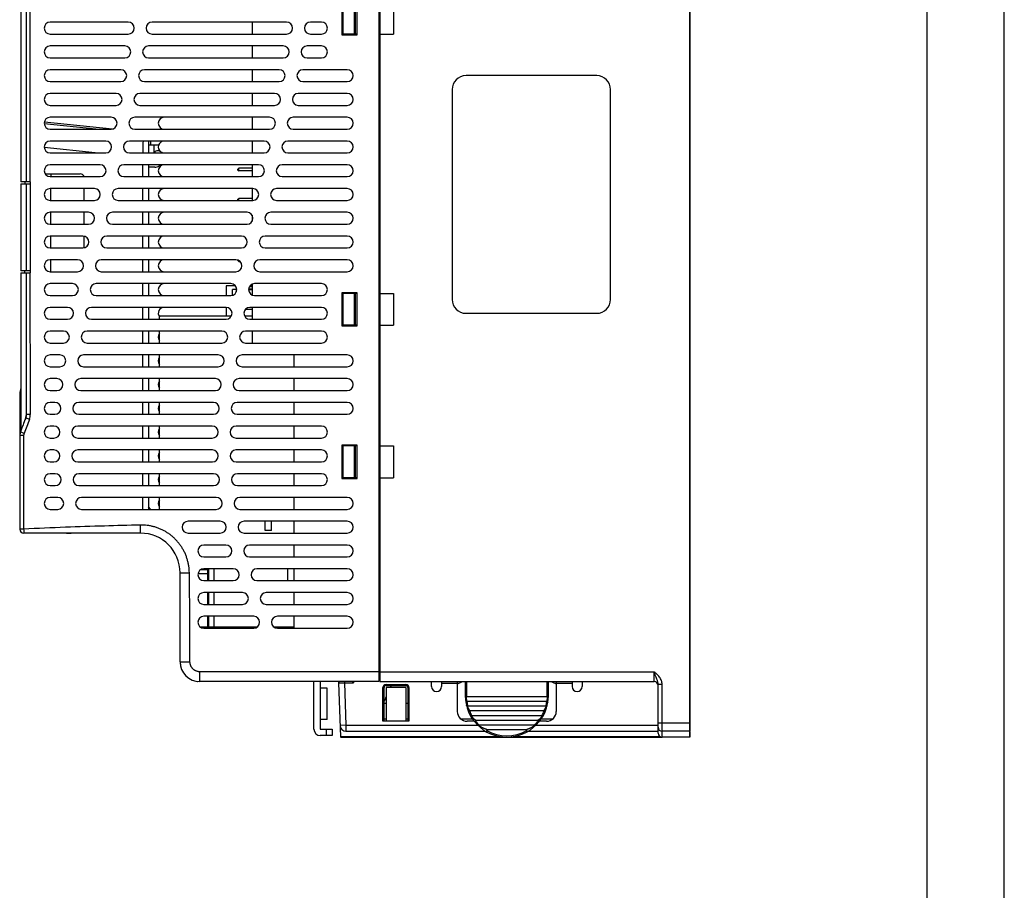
# Model space of a CAD drawing. Header units: millimetres. Extents: x 0 to 546, y 0 to 772.
# Tile 23 of 24: x 297 to 546, y 403 to 623. Entities that reach past the tile are written whole.
import ezdxf

# ---------------------------------------------------------------- set-up
doc = ezdxf.new("R2010")
doc.units = ezdxf.units.MM
doc.layers.add('DF', color=3, linetype='Continuous')
doc.layers.add('DIM', color=7, linetype='Continuous')
doc.styles.add('TEXTSTYLE_1', font='ARIAL.TTF')
doc.dimstyles.new('FRAME', dxfattribs={"dimtxt": 6, "dimasz": 5.5, "dimexe": 1, "dimexo": 1.5, "dimgap": 1.5, "dimtad": 1, "dimdec": 1, "dimdsep": 46, "dimtxsty": 'Standard', "dimcen": 2.5, "dimadec": 0, "dimazin": 0, "dimtfac": 1, "dimtdec": 1, "dimtmove": 0, "dimatfit": 3, "dimfxl": 0, "dimarcsym": 0})

# ---------------------------------------------------------------- blocks, each defined once
blk = doc.blocks.new('VFD_E3_BODY_RIGHT_24_BL30')
at = {"color": 7, "linetype": 'Continuous'}
for p, q in [((1066.78, 60.29), (1066.78, -185.71)), ((976.38, 21.79), (976.38, -59.51)), ((977.79, -59.51), (977.79, 21.79)), ((978.73, -59.51), (978.78, 21.76)), ((1057.38, -14.01), (1057.38, -22.41)), ((1061.28, -22.41), (1061.28, -14.01)), ((1003.49, -19.21), (983.78, -19.21)), ((1043.49, -19.21), (1009.49, -19.21)), ((1034.78, -19.21), (1034.78, -22.21)), ((1052.28, -19.21), (1049.49, -19.21)), ((983.78, -22.21), (1003.49, -22.21)), ((1009.49, -22.21), (1043.49, -22.21)), ((1049.49, -22.21), (1052.28, -22.21)), ((1057.38, -22.41), (1061.28, -22.41)), ((1002.63, -25.21), (983.78, -25.21)), ((1042.63, -25.21), (1008.63, -25.21)), ((1034.78, -25.21), (1034.78, -28.21)), ((1052.28, -25.21), (1048.63, -25.21)), ((983.78, -28.21), (1002.63, -28.21)), ((1008.63, -28.21), (1042.63, -28.21)), ((1048.63, -28.21), (1052.28, -28.21)), ((1001.6, -31.21), (983.78, -31.21)), ((1041.6, -31.21), (1007.6, -31.21)), ((1034.78, -31.21), (1034.78, -34.21)), ((1058.78, -31.21), (1047.6, -31.21)), ((983.78, -34.21), (1001.6, -34.21)), ((1007.6, -34.21), (1041.6, -34.21)), ((1047.6, -34.21), (1058.78, -34.21)), ((1000.43, -37.21), (983.78, -37.21)), ((1040.43, -37.21), (1006.43, -37.21)), ((1034.78, -37.21), (1034.78, -40.21)), ((1058.78, -37.21), (1046.43, -37.21)), ((983.78, -40.21), (1000.43, -40.21)), ((1006.43, -40.21), (1040.43, -40.21)), ((1046.43, -40.21), (1058.78, -40.21)), ((1066.98, -40.21), (1066.78, -40.21)), ((982.33, -44.35), (999.54, -46.16)), ((999.16, -43.21), (983.78, -43.21)), ((1039.16, -43.21), (1005.16, -43.21)), ((1034.78, -43.21), (1034.78, -46.21)), ((1058.78, -43.21), (1045.16, -43.21)), ((995.3, -46.21), (982.3, -44.85)), ((983.78, -46.21), (999.16, -46.21)), ((1005.16, -46.21), (1039.16, -46.21)), ((1045.16, -46.21), (1058.78, -46.21)), ((997.8, -49.21), (983.78, -49.21)), ((1037.8, -49.21), (1003.8, -49.21)), ((1008.58, -49.21), (1008.58, -52.21)), ((1009.08, -49.21), (1009.08, -50.21)), ((1034.78, -49.21), (1034.78, -52.21)), ((1058.78, -49.21), (1043.8, -49.21)), ((995.14, -52.21), (982.3, -50.86)), ((1008.58, -50.21), (1011.17, -50.21)), ((1009.98, -50.21), (1009.98, -52.21)), ((1066.78, -50.21), (1066.98, -50.21)), ((983.78, -52.21), (997.8, -52.21)), ((1003.8, -52.21), (1037.8, -52.21)), ((1043.8, -52.21), (1058.78, -52.21)), ((996.38, -55.21), (983.78, -55.21)), ((1036.38, -55.21), (1002.38, -55.21)), ((1007.12, -55.21), (1007.12, -58.21)), ((1008.58, -55.21), (1008.58, -58.21)), ((1034.78, -55.21), (1034.78, -58.21)), ((1058.78, -55.21), (1042.38, -55.21)), ((978.68, -59.51), (976.38, -59.51)), ((977.38, -59.51), (977.38, -60.01)), ((978.73, -59.51), (978.73, -82.51)), ((982.52, -57.51), (991.38, -57.51)), ((983.78, -58.21), (996.38, -58.21)), ((1002.38, -58.21), (1036.38, -58.21)), ((1042.38, -58.21), (1058.78, -58.21)), ((976.38, -60.01), (976.38, -82.01)), ((976.38, -60.01), (978.68, -60.01)), ((977.79, -82.01), (977.79, -60.01)), ((994.94, -61.21), (983.78, -61.21)), ((983.97, -64.21), (983.97, -61.21)), ((992.38, -64.21), (992.38, -61.21)), ((1034.94, -61.21), (1000.94, -61.21)), ((1007.12, -61.21), (1007.12, -64.21)), ((1008.58, -61.21), (1008.58, -64.21)), ((1034.78, -61.21), (1034.78, -64.21)), ((1058.78, -61.21), (1040.94, -61.21)), ((983.78, -64.21), (994.94, -64.21)), ((1000.94, -64.21), (1034.94, -64.21)), ((1040.94, -64.21), (1058.78, -64.21)), ((993.49, -67.21), (983.78, -67.21)), ((983.97, -70.21), (983.97, -67.21)), ((992.38, -70.21), (992.38, -67.21)), ((1033.49, -67.21), (999.49, -67.21)), ((1007.12, -67.21), (1007.12, -70.21)), ((1008.58, -67.21), (1008.58, -70.21)), ((1034.78, -67.95), (1034.78, -69.47)), ((1058.78, -67.21), (1039.49, -67.21)), ((983.78, -70.21), (993.49, -70.21)), ((999.49, -70.21), (1033.49, -70.21)), ((1039.49, -70.21), (1058.78, -70.21)), ((992.06, -73.21), (983.78, -73.21)), ((983.97, -76.21), (983.97, -73.21)), ((992.38, -76.21), (992.38, -73.21)), ((1032.06, -73.21), (998.06, -73.21)), ((1007.12, -73.21), (1007.12, -76.21)), ((1008.58, -73.21), (1008.58, -76.21)), ((1058.78, -73.21), (1038.06, -73.21)), ((983.78, -76.21), (992.06, -76.21)), ((998.06, -76.21), (1032.06, -76.21)), ((1038.06, -76.21), (1058.78, -76.21)), ((990.69, -79.21), (983.78, -79.21)), ((983.97, -82.21), (983.97, -79.21)), ((1030.69, -79.21), (996.69, -79.21)), ((1007.12, -79.21), (1007.12, -82.21)), ((1008.58, -79.21), (1008.58, -82.21)), ((1058.78, -79.21), (1036.69, -79.21)), ((978.68, -82.01), (976.38, -82.01)), ((977.38, -82.51), (977.38, -82.01)), ((976.38, -82.51), (976.38, -122.3)), ((976.38, -82.51), (978.68, -82.51)), ((977.79, -118.15), (977.79, -82.51)), ((978.78, -118.15), (978.73, -82.51)), ((983.78, -82.21), (990.69, -82.21)), ((996.69, -82.21), (1030.69, -82.21)), ((1036.69, -82.21), (1058.78, -82.21)), ((989.39, -85.21), (983.78, -85.21)), ((1029.39, -85.21), (995.39, -85.21)), ((1007.12, -85.21), (1007.12, -88.21)), ((1008.58, -85.21), (1008.58, -88.21)), ((1034.78, -85.34), (1034.78, -88.09)), ((1052.28, -85.21), (1035.39, -85.21)), ((983.78, -88.21), (989.39, -88.21)), ((995.39, -88.21), (1029.39, -88.21)), ((1035.39, -88.21), (1052.28, -88.21)), ((1061.28, -87.51), (1057.38, -87.51)), ((1057.38, -87.51), (1057.38, -95.91)), ((1061.28, -95.91), (1061.28, -87.51)), ((988.19, -91.21), (983.78, -91.21)), ((1028.19, -91.21), (994.19, -91.21)), ((1007.12, -91.21), (1007.12, -94.21)), ((1008.58, -91.21), (1008.58, -94.21)), ((1052.28, -91.21), (1034.19, -91.21)), ((1034.78, -91.21), (1034.78, -94.21)), ((983.78, -94.21), (988.19, -94.21)), ((994.19, -94.21), (1028.19, -94.21)), ((1034.19, -94.21), (1052.28, -94.21)), ((1057.38, -95.91), (1061.28, -95.91)), ((987.12, -97.21), (983.78, -97.21)), ((1027.12, -97.21), (993.12, -97.21)), ((1007.12, -97.21), (1007.12, -100.21)), ((1008.58, -97.21), (1008.58, -100.21)), ((1052.28, -97.21), (1033.12, -97.21)), ((1034.78, -97.21), (1034.78, -100.21)), ((983.78, -100.21), (987.12, -100.21)), ((993.12, -100.21), (1027.12, -100.21)), ((1033.12, -100.21), (1052.28, -100.21)), ((986.22, -103.21), (983.78, -103.21)), ((1026.22, -103.21), (992.22, -103.21)), ((1007.12, -103.21), (1007.12, -106.21)), ((1008.58, -103.21), (1008.58, -106.21)), ((1058.78, -103.21), (1032.22, -103.21)), ((1045.28, -103.21), (1045.28, -106.21)), ((983.78, -106.21), (986.22, -106.21)), ((992.22, -106.21), (1026.22, -106.21)), ((1032.22, -106.21), (1058.78, -106.21)), ((985.49, -109.21), (983.78, -109.21)), ((1025.49, -109.21), (991.49, -109.21)), ((1007.12, -109.21), (1007.12, -112.21)), ((1008.58, -109.21), (1008.58, -112.21)), ((1058.78, -109.21), (1031.49, -109.21)), ((1045.28, -109.21), (1045.28, -112.21)), ((983.78, -112.21), (985.49, -112.21)), ((991.49, -112.21), (1025.49, -112.21)), ((1031.49, -112.21), (1058.78, -112.21)), ((984.99, -115.21), (983.78, -115.21)), ((1024.99, -115.21), (990.99, -115.21)), ((1007.12, -115.21), (1007.12, -118.21)), ((1008.58, -115.21), (1008.58, -118.21)), ((1058.78, -115.21), (1030.99, -115.21)), ((1045.28, -115.21), (1045.28, -118.21)), ((978.53, -119.5), (977.6, -119.14)), ((977.71, -118.77), (977.71, -118.77)), ((977.79, -118.15), (978.78, -118.15)), ((983.78, -118.21), (984.99, -118.21)), ((990.99, -118.21), (1024.99, -118.21)), ((1030.99, -118.21), (1058.78, -118.21)), ((984.72, -121.21), (983.78, -121.21)), ((1024.72, -121.21), (990.72, -121.21)), ((1007.12, -121.21), (1007.12, -124.21)), ((1008.58, -121.21), (1008.58, -124.21)), ((1052.28, -121.21), (1030.72, -121.21)), ((1045.28, -121.21), (1045.28, -124.21)), ((976.08, -123.54), (976.08, -147.21)), ((976.08, -123.54), (976.08, -123.54)), ((977.08, -123.54), (976.08, -123.54)), ((977.17, -123.03), (976.24, -122.67)), ((977.08, -123.54), (977.08, -147.17)), ((983.78, -124.21), (984.72, -124.21)), ((990.72, -124.21), (1024.72, -124.21)), ((1030.72, -124.21), (1052.28, -124.21)), ((1061.28, -126.01), (1057.38, -126.01)), ((1057.38, -126.01), (1057.38, -134.41)), ((1061.28, -134.41), (1061.28, -126.01)), ((984.73, -127.21), (983.78, -127.21)), ((1024.73, -127.21), (990.73, -127.21)), ((1007.12, -127.21), (1007.12, -130.21)), ((1008.58, -127.21), (1008.58, -130.21)), ((1052.28, -127.21), (1030.68, -127.21)), ((1045.28, -127.21), (1045.28, -130.21)), ((983.78, -130.21), (984.73, -130.21)), ((990.73, -130.21), (1024.73, -130.21)), ((1030.78, -130.21), (1052.28, -130.21)), ((985.05, -133.21), (983.78, -133.21)), ((1025.05, -133.21), (991.05, -133.21)), ((1007.12, -133.21), (1007.12, -136.21)), ((1008.58, -133.21), (1008.58, -136.21)), ((1052.28, -133.21), (1031.05, -133.21)), ((1045.28, -133.21), (1045.28, -136.21)), ((983.78, -136.21), (985.05, -136.21)), ((991.05, -136.21), (1025.05, -136.21)), ((1031.05, -136.21), (1052.28, -136.21)), ((1057.38, -134.41), (1061.28, -134.41)), ((985.7, -139.21), (983.78, -139.21)), ((1025.7, -139.21), (991.7, -139.21)), ((1007.12, -139.21), (1007.12, -142.21)), ((1008.58, -139.21), (1008.58, -142.21)), ((1058.78, -139.21), (1031.7, -139.21)), ((1045.28, -139.21), (1045.28, -142.21)), ((1009.2, -142.21), (1008.58, -141.59)), ((983.78, -142.21), (985.7, -142.21)), ((991.7, -142.21), (1025.7, -142.21)), ((1031.7, -142.21), (1058.78, -142.21)), ((1026.72, -145.21), (1018.58, -145.21)), ((1058.78, -145.21), (1032.72, -145.21)), ((1045.28, -145.21), (1045.28, -148.21)), ((977.08, -147.17), (976.08, -147.17)), ((1006.58, -148.21), (977.08, -148.21)), ((1018.58, -148.21), (1026.72, -148.21)), ((1032.72, -148.21), (1058.78, -148.21)), ((1028.14, -151.21), (1022.58, -151.21)), ((1058.78, -151.21), (1034.14, -151.21)), ((1045.28, -151.21), (1045.28, -154.21)), ((1022.58, -154.21), (1028.14, -154.21)), ((1034.14, -154.21), (1058.78, -154.21)), ((1016.58, -180.71), (1016.58, -158.21)), ((1021.13, -158.36), (1023.48, -158.36)), ((1021.85, -157.41), (1023.48, -157.41)), ((1029.99, -157.21), (1022.58, -157.21)), ((1023.48, -157.41), (1023.48, -160.21)), ((1058.78, -157.21), (1035.99, -157.21)), ((1045.28, -157.21), (1045.28, -160.21)), ((1022.58, -160.21), (1029.99, -160.21)), ((1035.99, -160.21), (1058.78, -160.21)), ((1032.33, -163.21), (1022.58, -163.21)), ((1023.48, -163.21), (1023.48, -166.21)), ((1058.78, -163.21), (1038.33, -163.21)), ((1045.28, -163.21), (1045.28, -166.21)), ((1022.58, -166.21), (1032.33, -166.21)), ((1038.33, -166.21), (1058.78, -166.21)), ((1035.17, -169.21), (1022.58, -169.21)), ((1023.48, -169.21), (1023.48, -171.91)), ((1058.78, -169.21), (1041.17, -169.21)), ((1045.28, -169.21), (1045.28, -172.21)), ((1036.06, -171.91), (1021.69, -171.91)), ((1022.58, -172.21), (1035.17, -172.21)), ((1045.28, -171.91), (1040.28, -171.91)), ((1041.17, -172.21), (1058.78, -172.21)), ((1016.58, -180.71), (1019.08, -180.71)), ((1066.78, -183.21), (1021.58, -183.21)), ((1021.58, -185.71), (1021.58, -183.21)), ((1066.78, -185.71), (1021.58, -185.71))]:
    blk.add_line(p, q, dxfattribs=at)
for centre, radius, start, end in [((983.78, -20.71), 1.5, 90, 270), ((1003.49, -20.71), 1.5, 270, 90), ((1009.49, -20.71), 1.5, 90, 270), ((1043.49, -20.71), 1.5, 270, 90), ((1049.49, -20.71), 1.5, 90, 270), ((1052.28, -20.71), 1.5, 270, 90), ((983.78, -26.71), 1.5, 90, 270), ((1002.63, -26.71), 1.5, 270, 90), ((1008.63, -26.71), 1.5, 90, 270), ((1042.63, -26.71), 1.5, 270, 90), ((1048.63, -26.71), 1.5, 90, 270), ((1052.28, -26.71), 1.5, 270, 90), ((983.78, -32.71), 1.5, 90, 270), ((1001.6, -32.71), 1.5, 270, 90), ((1007.6, -32.71), 1.5, 90, 270), ((1041.6, -32.71), 1.5, 270, 90), ((1047.6, -32.71), 1.5, 90, 270), ((1058.78, -32.71), 1.5, 270, 90), ((983.78, -38.71), 1.5, 90, 270), ((1000.43, -38.71), 1.5, 270, 90), ((1006.43, -38.71), 1.5, 90, 270), ((1040.43, -38.71), 1.5, 270, 90), ((1046.43, -38.71), 1.5, 90, 270), ((1058.78, -38.71), 1.5, 270, 90), ((983.78, -44.71), 1.5, 90, 270), ((999.16, -44.71), 1.5, 270, 90), ((1005.16, -44.71), 1.5, 90, 270), ((1012.58, -44.71), 1.5, 90, 270), ((1039.16, -44.71), 1.5, 270, 90), ((1045.16, -44.71), 1.5, 90, 270), ((1058.78, -44.71), 1.5, 270, 90), ((983.78, -50.71), 1.5, 90, 270), ((997.8, -50.71), 1.5, 270, 90), ((1003.8, -50.71), 1.5, 90, 270), ((1012.58, -50.71), 1.5, 90, 234.3722), ((1037.8, -50.71), 1.5, 270, 90), ((1043.8, -50.71), 1.5, 90, 270), ((1058.78, -50.71), 1.5, 270, 90), ((1012.58, -50.71), 1.5, 250.4056, 270), ((983.78, -56.71), 1.5, 90, 270), ((996.38, -56.71), 1.5, 270, 90), ((1002.38, -56.71), 1.5, 90, 270), ((1012.58, -56.71), 1.5, 90, 270), ((1036.38, -56.71), 1.5, 270, 90), ((1042.38, -56.71), 1.5, 90, 270), ((1058.78, -56.71), 1.5, 270, 90), ((991.38, -58.51), 1, 17.5612, 90), ((983.78, -62.71), 1.5, 90, 270), ((994.94, -62.71), 1.5, 270, 90), ((1000.94, -62.71), 1.5, 90, 270), ((1012.58, -62.71), 1.5, 90, 270), ((1034.94, -62.71), 1.5, 270, 90), ((1040.94, -62.71), 1.5, 90, 270), ((1058.78, -62.71), 1.5, 270, 90), ((983.78, -68.71), 1.5, 90, 270), ((993.49, -68.71), 1.5, 270, 90), ((999.49, -68.71), 1.5, 90, 270), ((1012.58, -68.71), 1.5, 90, 270), ((1033.49, -68.71), 1.5, 270, 90), ((1039.49, -68.71), 1.5, 90, 270), ((1058.78, -68.71), 1.5, 270, 90), ((983.78, -74.71), 1.5, 90, 270), ((992.06, -74.71), 1.5, 270, 90), ((998.06, -74.71), 1.5, 90, 270), ((1012.58, -74.71), 1.5, 90, 270), ((1032.06, -74.71), 1.5, 270, 90), ((1038.06, -74.71), 1.5, 90, 270), ((1058.78, -74.71), 1.5, 270, 90), ((983.78, -80.71), 1.5, 90, 270), ((990.69, -80.71), 1.5, 270, 90), ((996.69, -80.71), 1.5, 90, 270), ((1012.58, -80.71), 1.5, 90, 270), ((1030.69, -80.71), 1.5, 270, 90), ((1036.69, -80.71), 1.5, 90, 270), ((1058.78, -80.71), 1.5, 270, 90), ((983.78, -86.71), 1.5, 90, 270), ((989.39, -86.71), 1.5, 270, 90), ((995.39, -86.71), 1.5, 90, 270), ((1012.58, -86.71), 1.5, 90, 270), ((1029.39, -86.71), 1.5, 270, 90), ((1035.39, -86.71), 1.5, 90, 270), ((1052.28, -86.71), 1.5, 270, 90), ((983.78, -92.71), 1.5, 90, 270), ((988.19, -92.71), 1.5, 270, 90), ((994.19, -92.71), 1.5, 90, 270), ((1012.58, -92.71), 1.5, 90, 216.6001), ((1028.19, -92.71), 1.5, 270, 90), ((1034.19, -92.71), 1.5, 90, 270), ((1052.28, -92.71), 1.5, 270, 90), ((983.78, -98.71), 1.5, 90, 270), ((987.12, -98.71), 1.5, 270, 90), ((993.12, -98.71), 1.5, 90, 270), ((1012.58, -98.71), 1.5, 143.3999, 216.6001), ((1027.12, -98.71), 1.5, 270, 90), ((1033.12, -98.71), 1.5, 90, 270), ((1052.28, -98.71), 1.5, 270, 90), ((983.78, -104.71), 1.5, 90, 270), ((986.22, -104.71), 1.5, 270, 90), ((992.22, -104.71), 1.5, 90, 270), ((1012.58, -104.71), 1.5, 143.3999, 216.6001), ((1026.22, -104.71), 1.5, 270, 90), ((1032.22, -104.71), 1.5, 90, 270), ((1058.78, -104.71), 1.5, 270, 90), ((983.78, -110.71), 1.5, 90, 270), ((985.49, -110.71), 1.5, 270, 90), ((991.49, -110.71), 1.5, 90, 270), ((1025.49, -110.71), 1.5, 270, 90), ((1031.49, -110.71), 1.5, 90, 270), ((1058.78, -110.71), 1.5, 270, 90), ((1012.58, -110.71), 1.5, 143.3999, 216.6001), ((983.78, -116.71), 1.5, 90, 270), ((984.99, -116.71), 1.5, 270, 90), ((990.99, -116.71), 1.5, 90, 270), ((1012.58, -116.71), 1.5, 143.3999, 216.6001), ((1024.99, -116.71), 1.5, 270, 90), ((1030.99, -116.71), 1.5, 90, 270), ((1058.78, -116.71), 1.5, 270, 90), ((983.78, -122.71), 1.5, 90, 270), ((984.72, -122.71), 1.5, 270, 90), ((990.72, -122.71), 1.5, 90, 270), ((1012.58, -122.71), 1.5, 143.3999, 216.6001), ((1024.72, -122.71), 1.5, 270, 90), ((1030.72, -122.71), 1.5, 90, 270), ((1052.28, -122.71), 1.5, 270, 90), ((983.78, -128.71), 1.5, 90, 270), ((984.73, -128.71), 1.5, 270, 90), ((990.73, -128.71), 1.5, 90, 270), ((1012.58, -128.71), 1.5, 143.3999, 216.6001), ((1024.73, -128.71), 1.5, 270, 90), ((1030.73, -128.71), 1.5, 91.8635, 271.8635), ((1052.28, -128.71), 1.5, 270, 90), ((983.78, -134.71), 1.5, 90, 270), ((985.05, -134.71), 1.5, 270, 90), ((991.05, -134.71), 1.5, 90, 270), ((1012.58, -134.71), 1.5, 143.3999, 216.6001), ((1025.05, -134.71), 1.5, 270, 90), ((1031.05, -134.71), 1.5, 90, 270), ((1052.28, -134.71), 1.5, 270, 90), ((983.78, -140.71), 1.5, 90, 270), ((985.7, -140.71), 1.5, 270, 90), ((991.7, -140.71), 1.5, 90, 270), ((1025.7, -140.71), 1.5, 270, 90), ((1031.7, -140.71), 1.5, 90, 270), ((1058.78, -140.71), 1.5, 270, 90), ((1012.58, -140.71), 1.5, 143.3999, 216.6001), ((1018.58, -146.71), 1.5, 90, 270), ((1026.72, -146.71), 1.5, 270, 90), ((1032.72, -146.71), 1.5, 90, 270), ((1058.78, -146.71), 1.5, 270, 90), ((977.08, -147.21), 1, 180, 270), ((1006.58, -158.21), 10, 0, 90), ((1022.58, -152.71), 1.5, 90, 270), ((1028.14, -152.71), 1.5, 270, 90), ((1034.14, -152.71), 1.5, 90, 270), ((1058.78, -152.71), 1.5, 270, 90), ((1022.58, -158.71), 1.5, 90, 270), ((1029.99, -158.71), 1.5, 270, 90), ((1035.99, -158.71), 1.5, 90, 270), ((1058.78, -158.71), 1.5, 270, 90), ((1022.58, -164.71), 1.5, 90, 270), ((1032.33, -164.71), 1.5, 270, 90), ((1038.33, -164.71), 1.5, 90, 270), ((1058.78, -164.71), 1.5, 270, 90), ((1022.58, -170.71), 1.5, 90, 270), ((1035.17, -170.71), 1.5, 270, 90), ((1041.17, -170.71), 1.5, 90, 270), ((1058.78, -170.71), 1.5, 270, 90), ((1021.58, -180.71), 5, 180, 270)]:
    blk.add_arc(centre, radius, start, end, dxfattribs=at)
for points, start_tangent, end_tangent in [([(1007.22, -49.21), (1007.2, -50.07), (1007.18, -51.23), (1007.15, -52.21)], (-0.013088, -0.999914), (-0.024957, -0.999689)), ([(983.86, -57.51), (983.91, -57.65), (983.96, -58.01), (983.97, -58.21)], (1, 0), (0.031918, -0.99949)), ([(977.6, -119.14), (977.22, -120.13), (976.63, -121.65), (976.24, -122.67)], (-0.360528, -0.932748), (-0.356698, -0.93422)), ([(977.51, -119.29), (977.46, -119.49)], (-0.235344, -0.971912), (-0.234918, -0.972015)), ([(977.64, -118.75), (977.51, -119.29)], (-0.236632, -0.971599), (-0.235344, -0.971912)), ([(977.71, -118.77), (977.64, -119.02), (977.6, -119.14)], (-0.229574, -0.973291), (-0.360396, -0.9328)), ([(977.65, -118.72), (977.64, -118.75)], (-0.236707, -0.971581), (-0.236632, -0.971599)), ([(977.79, -118.15), (977.65, -118.72)], (-0.238373, -0.971174), (-0.236707, -0.971581)), ([(977.71, -118.77), (977.74, -118.64), (977.79, -118.15)], (0.228451, 0.973555), (0.015675, 0.999877)), ([(978.52, -119.54), (978.72, -118.83), (978.78, -118.15)], (0.360407, 0.932795), (-0.000025, 1)), ([(978.52, -119.54), (977.85, -121.26), (977.17, -123.03)], (-0.360528, -0.932748), (-0.356697, -0.93422)), ([(976.24, -122.67), (976.24, -122.69), (976.09, -123.38), (976.08, -123.54)], (-0.356976, -0.934113), (0.000255, -1)), ([(977.17, -123.03), (977.13, -123.15), (977.11, -123.28), (977.09, -123.41), (977.08, -123.54)], (-0.356537, -0.934281), (0, -1)), ([(1006.58, -146.17), (997.48, -146.41), (987.66, -146.74), (977.08, -147.17)], (-0.999774, -0.021253), (-0.999057, -0.04342)), ([(1006.58, -148.21), (1006.59, -148.11), (1006.6, -147.82), (1006.6, -147.37), (1006.59, -146.8), (1006.58, -146.17)], (1, 0), (-0.021254, 0.999774)), ([(1018.92, -158.21), (1018.88, -157.33), (1018.77, -156.46), (1018.6, -155.59), (1018.37, -154.75), (1018.09, -153.92), (1017.74, -153.11), (1017.34, -152.33), (1016.88, -151.59), (1016.37, -150.88), (1015.81, -150.21), (1015.21, -149.58), (1014.56, -148.99), (1013.88, -148.46), (1013.16, -147.98), (1012.4, -147.54), (1011.62, -147.17), (1010.82, -146.85), (1009.99, -146.6), (1009.15, -146.4), (1008.3, -146.26), (1007.44, -146.19), (1006.58, -146.17)], (-0.012894, 0.999917), (-0.999774, -0.021251)), ([(977.08, -147.17), (977.1, -147.57), (977.1, -147.91), (977.1, -148.13), (977.08, -148.21)], (0.041326, -0.999146), (-0.99987, 0.016148)), ([(1016.58, -158.21), (1016.7, -158.22), (1017.03, -158.22), (1017.55, -158.22), (1018.2, -158.22), (1018.92, -158.21)], (0, -1), (0.999917, 0.012894)), ([(1019.08, -180.71), (1019.06, -173.61), (1019.01, -166.11), (1018.92, -158.21)], (0, 1), (-0.012891, 0.999917)), ([(1021.58, -183.21), (1021.36, -183.2), (1021.15, -183.18), (1020.94, -183.13), (1020.73, -183.06), (1020.53, -182.98), (1020.33, -182.88), (1020.15, -182.76), (1019.98, -182.63), (1019.82, -182.48), (1019.67, -182.32), (1019.53, -182.15), (1019.42, -181.96), (1019.32, -181.77), (1019.23, -181.57), (1019.17, -181.36), (1019.12, -181.15), (1019.09, -180.93), (1019.08, -180.71)], (-1, -0.000004), (-0.000089, 1))]:
    blk.add_spline(points, degree=3, dxfattribs=dict(at, start_tangent=start_tangent, end_tangent=end_tangent))
blk = doc.blocks.new('VFD_E3_BASE_RIGHT_24_BL27')
at = {"color": 7, "linetype": 'Continuous'}
for p, q in [((1066.98, 60.29), (1066.98, -185.71)), ((1145.28, 60.29), (1145.28, -198.21)), ((1057.68, -14.21), (1057.68, -22.21)), ((1060.52, -14.21), (1060.52, -22.21)), ((1060.78, -14.21), (1060.78, -22.21)), ((1070.48, -14.21), (1070.48, -22.21)), ((1061.28, -22.21), (1057.68, -22.21)), ((1066.98, -22.21), (1070.48, -22.21)), ((1121.78, -32.71), (1088.78, -32.71)), ((1085.28, -36.21), (1085.28, -89.21)), ((1125.28, -89.21), (1125.28, -36.21)), ((1066.98, -39.49), (1066.78, -39.46)), ((1066.98, -50.94), (1066.78, -50.97)), ((1066.98, -69.93), (1066.78, -69.93)), ((1066.98, -80.69), (1066.78, -80.69)), ((1061.28, -87.71), (1057.68, -87.71)), ((1057.68, -87.71), (1057.68, -95.71)), ((1060.52, -87.71), (1060.52, -95.71)), ((1060.78, -87.71), (1060.78, -95.71)), ((1066.98, -87.71), (1070.48, -87.71)), ((1070.48, -87.71), (1070.48, -95.71)), ((1088.78, -92.71), (1121.78, -92.71)), ((1061.28, -95.71), (1057.68, -95.71)), ((1066.98, -95.71), (1070.48, -95.71)), ((1061.28, -126.21), (1057.68, -126.21)), ((1057.68, -126.21), (1057.68, -134.21)), ((1060.52, -126.21), (1060.52, -134.21)), ((1060.78, -126.21), (1060.78, -134.21)), ((1066.98, -126.21), (1070.48, -126.21)), ((1070.48, -126.21), (1070.48, -134.21)), ((1061.28, -134.21), (1057.68, -134.21)), ((1066.98, -134.21), (1070.48, -134.21)), ((1066.98, -140.63), (1066.78, -140.63)), ((1066.98, -151.39), (1066.78, -151.39)), ((1066.78, -183.21), (1136.28, -183.21)), ((1136.28, -185.71), (1136.28, -183.21)), ((1066.98, -184.61), (1066.78, -184.58)), ((1066.98, -185.71), (1136.28, -185.71)), ((1137.28, -186.38), (1138.28, -186.38)), ((1137.28, -198.71), (1137.28, -186.38)), ((1138.28, -199.71), (1138.28, -186.38)), ((1137.28, -196.09), (1145.28, -196.09)), ((1145.28, -198.21), (1138.28, -198.21)), ((1145.28, -198.34), (1145.28, -199.71)), ((1145.28, -199.71), (1138.28, -199.71))]:
    blk.add_line(p, q, dxfattribs=at)
for centre, radius, start, end in [((1088.78, -36.21), 3.5, 90, 180), ((1121.78, -36.21), 3.5, 0, 90), ((1088.78, -89.21), 3.5, 180, 270), ((1121.78, -89.21), 3.5, 270, 360), ((1136.28, -186.71), 1, 0, 90), ((1138.28, -197.21), 1, 180, 270), ((1138.28, -198.71), 1, 180, 270)]:
    blk.add_arc(centre, radius, start, end, dxfattribs=at)
for points, start_tangent, end_tangent in [([(1138.28, -186.38), (1138.24, -185.93), (1138.12, -185.47), (1137.91, -185), (1137.61, -184.54), (1137.24, -184.1), (1136.79, -183.66), (1136.28, -183.21)], (-0.000025, 1), (-0.756053, 0.65451)), ([(1137.28, -186.38), (1137.26, -186.11), (1137.2, -185.8), (1137.09, -185.45), (1136.95, -185.04), (1136.76, -184.54), (1136.54, -183.94), (1136.28, -183.21)], (-0.000014, 1), (-0.322077, 0.946714))]:
    blk.add_spline(points, degree=3, dxfattribs=dict(at, start_tangent=start_tangent, end_tangent=end_tangent))
blk = doc.blocks.new('*D84')
at = {"layer": 'DEFPOINTS', "color": 0}
for p in [(297.38, 729.01), (297.38, 662.01), (466.58, 441.01)]:
    blk.add_point(p, dxfattribs=at)
at = {"layer": 'DIM', "color": 0, "lineweight": -2}
for p, q in [((297.38, 663.21), (297.38, 730.21)), ((459.98, 729.01), (303.98, 729.01)), ((466.58, 442.21), (466.58, 730.21))]:
    blk.add_line(p, q, dxfattribs=at)
at = {"layer": 'DIM', "color": 0}
for points in [[(303.98, 730.11), (303.98, 727.91), (297.38, 729.01)], [(459.98, 730.11), (459.98, 727.91), (466.58, 729.01)]]:
    blk.add_solid(points, dxfattribs=at)
at = {"layer": 'DIM', "color": 0, "insert": (381.98, 733.21), "char_height": 6, "attachment_point": 5, "style": 'TEXTSTYLE_1'}
blk.add_mtext('D', dxfattribs=at)
blk = doc.blocks.new('FAN_80X32_RIGHT_24_BL29')
at = {"color": 7, "linetype": 'Continuous'}
for p, q in [((1068.58, -191.21), (1068.08, -191.21)), ((1074.08, -191.21), (1073.58, -191.21)), ((1068.58, -195.21), (1068.08, -195.21)), ((1074.08, -195.21), (1073.58, -195.21)), ((1090.47, -195.21), (1087.59, -195.21)), ((1110.58, -195.21), (1107.7, -195.21))]:
    blk.add_line(p, q, dxfattribs=at)
for points, start_tangent, end_tangent in [([(1086.58, -186.28), (1086.61, -186.27)], (0.905851, 0.423597), (0.906191, 0.422868)), ([(1086.61, -186.27), (1087.86, -185.71)], (0.906191, 0.422868), (0.920828, 0.389969)), ([(1110.31, -185.71), (1111.56, -186.27)], (0.920828, -0.389969), (0.906191, -0.422868)), ([(1111.56, -186.27), (1111.59, -186.28)], (0.906191, -0.422868), (0.905851, -0.423597)), ([(1069.86, -186.71), (1069.63, -187.21)], (-0.411345, -0.91148), (-0.411344, -0.91148)), ([(1068.58, -189.54), (1068.08, -190.65)], (-0.411339, -0.911482), (-0.411337, -0.911483))]:
    blk.add_spline(points, degree=3, dxfattribs=dict(at, start_tangent=start_tangent, end_tangent=end_tangent))
blk = doc.blocks.new('VFD_E3_FAN_GUARD_RIGHT_233')
at = {"color": 7, "linetype": 'Continuous'}
for p, q in [((1056.59, -186.02), (1057.07, -199.66)), ((1058.09, -185.71), (1058.09, -186.01)), ((1058.09, -186.01), (1060.38, -186.01)), ((1058.09, -186.01), (1058.47, -196.71)), ((1060.38, -185.71), (1060.38, -186.01)), ((1068.58, -186.41), (1073.58, -186.41)), ((1068.58, -186.41), (1068.58, -186.71)), ((1073.58, -186.41), (1073.58, -186.71)), ((1080.08, -186.96), (1080.08, -185.71)), ((1082.58, -185.71), (1082.58, -186.96)), ((1086.58, -186.21), (1082.58, -186.21)), ((1086.58, -185.71), (1086.58, -193.21)), ((1088.58, -185.71), (1088.58, -189.21)), ((1088.88, -185.71), (1088.88, -189.21)), ((1109.28, -189.21), (1109.28, -185.71)), ((1109.58, -189.21), (1109.58, -185.71)), ((1111.58, -185.71), (1111.58, -193.21)), ((1115.58, -186.21), (1111.58, -186.21)), ((1115.58, -185.71), (1115.58, -186.96)), ((1118.08, -185.71), (1118.08, -186.96)), ((1067.78, -187.21), (1068.08, -187.21)), ((1067.78, -195.71), (1067.78, -187.21)), ((1068.08, -195.71), (1068.08, -187.21)), ((1068.58, -186.71), (1073.58, -186.71)), ((1073.58, -187.21), (1068.58, -187.21)), ((1068.58, -187.21), (1068.58, -195.71)), ((1073.58, -187.21), (1073.58, -195.71)), ((1074.38, -187.21), (1074.08, -187.21)), ((1074.08, -187.21), (1074.08, -195.71)), ((1074.38, -187.21), (1074.38, -195.71)), ((1088.88, -189.21), (1088.58, -189.21)), ((1109.28, -189.51), (1088.89, -189.51)), ((1109.12, -190.71), (1089.04, -190.71)), ((1109.28, -189.21), (1109.58, -189.21)), ((1108.92, -191.91), (1089.25, -191.91)), ((1089.67, -193.14), (1089.65, -193.15)), ((1108.38, -193.11), (1089.79, -193.11)), ((1108.5, -193.14), (1108.51, -193.15)), ((1074.38, -195.71), (1067.78, -195.71)), ((1090.84, -195.71), (1089.08, -195.71)), ((1090.22, -194.31), (1090.25, -194.31)), ((1107.92, -194.31), (1090.25, -194.31)), ((1106.86, -195.51), (1091.31, -195.51)), ((1109.08, -195.71), (1107.33, -195.71)), ((1058.47, -196.71), (1056.97, -196.77)), ((1058.47, -196.71), (1091.73, -196.71)), ((1058.47, -196.71), (1058.47, -198.21)), ((1058.47, -198.21), (1093.67, -198.21)), ((1092.11, -196.71), (1092.17, -196.71)), ((1106.05, -196.71), (1092.17, -196.71)), ((1103.88, -197.91), (1094.28, -197.91)), ((1104.49, -198.21), (1137.28, -198.21)), ((1106.43, -196.71), (1137.28, -196.71)), ((1057.07, -199.58), (1097.44, -199.58)), ((1057.24, -199.71), (1138.28, -199.71)), ((1100.73, -199.58), (1137.79, -199.58))]:
    blk.add_line(p, q, dxfattribs=at)
for centre, radius, start, end in [((1056.89, -186.01), 0.3, 90.0001, 182), ((1068.58, -187.21), 0.8, 90, 180), ((1073.58, -187.21), 0.8, 0, 90), ((1068.58, -187.21), 0.5, 90, 180), ((1073.58, -187.21), 0.5, 0, 90), ((1081.33, -186.96), 1.25, 180, 360), ((1116.83, -186.96), 1.25, 180, 360), ((1099.08, -189.21), 10.5, 180, 360), ((1099.08, -189.21), 10.2, 180, 181.6855), ((1089.04, -191.01), 0.3, 90, 99.3317), ((1099.08, -189.21), 10.2, 188.479, 195.35), ((1099.08, -189.21), 10.2, 344.6502, 351.521), ((1109.12, -191.01), 0.3, 80.6961, 90), ((1099.08, -189.21), 10.2, 358.3145, 360), ((1089.08, -193.21), 2.5, 180, 270), ((1089.79, -193.41), 0.3, 89.9959, 113.4459), ((1099.08, -189.21), 10.2, 202.6304, 210.0007), ((1099.08, -189.21), 10.2, 329.9992, 337.3696), ((1108.38, -193.41), 0.3, 66.5332, 90.0042), ((1109.08, -193.21), 2.5, 270, 360), ((1091.31, -195.81), 0.3, 89.9977, 129.4735), ((1099.08, -189.21), 10.2, 218.635, 227.3334), ((1099.08, -189.21), 10.2, 312.6672, 321.3648), ((1106.86, -195.81), 0.3, 50.5941, 90.0023), ((1058.47, -196.71), 1.5, 182, 270), ((1094.28, -198.21), 0.3, 89.9959, 151.0317), ((1099.08, -189.21), 10.2, 240.2427, 299.7573), ((1103.88, -198.21), 0.3, 28.9765, 90.0041), ((1057.24, -199.41), 0.3, 233.8829, 270)]:
    blk.add_arc(centre, radius, start, end, dxfattribs=at)
for points, start_tangent, end_tangent in [([(1056.59, -186.02), (1056.6, -186.02), (1056.64, -186.02), (1056.71, -186.02), (1056.81, -186.02), (1056.95, -186.02), (1057.12, -186.02), (1057.32, -186.02), (1057.52, -186.02), (1057.73, -186.02), (1057.92, -186.01), (1058.09, -186.01)], (0.999976, 0.006973), (0.999976, 0.006977)), ([(1060.08, -185.71), (1060.1, -185.73), (1060.14, -185.77), (1060.21, -185.84), (1060.29, -185.92), (1060.38, -186.01)], (0.707107, -0.707107), (0.707107, -0.707107)), ([(1088.58, -189.27), (1088.6, -189.35)], (0.005212, -0.999986), (0.444569, -0.895745)), ([(1088.6, -189.35), (1088.66, -189.42), (1088.76, -189.49), (1088.89, -189.51)], (0.444569, -0.895745), (1, 0)), ([(1088.93, -190.74), (1088.87, -190.77), (1088.79, -190.84), (1088.74, -190.93), (1088.74, -191.01)], (-0.925525, -0.378686), (0.171428, -0.985197)), ([(1089.04, -190.71), (1089.04, -190.7), (1089.03, -190.67), (1089.02, -190.63), (1089.01, -190.58), (1088.99, -190.5), (1088.97, -190.4), (1088.95, -190.28), (1088.92, -190.14), (1088.91, -189.97), (1088.89, -189.8), (1088.88, -189.65), (1088.88, -189.55), (1088.88, -189.51)], (-0.258507, 0.966009), (-0.001245, 0.999999)), ([(1088.99, -190.72), (1088.93, -190.74)], (-0.986795, -0.161976), (-0.925525, -0.378686)), ([(1109.28, -189.51), (1109.28, -189.55), (1109.28, -189.65), (1109.27, -189.8), (1109.26, -189.97), (1109.24, -190.14), (1109.22, -190.28), (1109.19, -190.4), (1109.17, -190.5), (1109.16, -190.58), (1109.14, -190.63), (1109.13, -190.67), (1109.13, -190.7), (1109.12, -190.71)], (-0.001524, -0.999999), (-0.258781, -0.965936)), ([(1109.17, -190.72), (1109.24, -190.74)], (0.986795, -0.161976), (0.925525, -0.378686)), ([(1109.24, -190.74), (1109.29, -190.77), (1109.38, -190.84), (1109.42, -190.93), (1109.43, -191.01)], (0.925525, -0.378686), (-0.171414, -0.985199)), ([(1109.28, -189.51), (1109.41, -189.49), (1109.5, -189.42), (1109.56, -189.35), (1109.58, -189.27)], (1, 0), (0.005253, 0.999986)), ([(1089.17, -191.91), (1089.03, -191.88), (1088.94, -191.82), (1088.89, -191.74)], (-0.999993, -0.00375), (-0.240414, 0.970671)), ([(1089.17, -191.91), (1089.19, -191.91), (1089.22, -191.91), (1089.25, -191.91)], (0.999992, 0.003914), (1, 0)), ([(1089.17, -191.92), (1089.17, -191.91)], (-0.342686, 0.93945), (-0.338424, 0.940994)), ([(1089.73, -193.03), (1089.66, -192.92), (1089.57, -192.78), (1089.48, -192.61), (1089.39, -192.44), (1089.31, -192.27), (1089.25, -192.12), (1089.21, -192.01), (1089.18, -191.94), (1089.17, -191.92)], (-0.545773, 0.837933), (-0.342686, 0.93945)), ([(1089.56, -193.21), (1089.5, -193.31), (1089.48, -193.4), (1089.49, -193.48)], (-0.67809, -0.734979), (0.406311, -0.913735)), ([(1089.65, -193.14), (1089.56, -193.21)], (-0.893213, -0.449635), (-0.67809, -0.734979)), ([(1089.79, -193.11), (1089.77, -193.09), (1089.73, -193.03)], (-0.565419, 0.824804), (-0.545773, 0.837933)), ([(1108.96, -192.01), (1108.91, -192.12), (1108.85, -192.27), (1108.77, -192.44), (1108.68, -192.61), (1108.59, -192.78), (1108.5, -192.92), (1108.44, -193.03), (1108.39, -193.09), (1108.38, -193.11)], (-0.359836, -0.933016), (-0.562763, -0.826618)), ([(1108.38, -193.11), (1108.38, -193.11)], (-0.562763, -0.826618), (-0.564198, -0.82564)), ([(1108.51, -193.14), (1108.6, -193.21), (1108.64, -193.26)], (0.893171, -0.449717), (0.540502, -0.841343)), ([(1108.64, -193.26), (1108.66, -193.31), (1108.69, -193.4), (1108.67, -193.48)], (0.540502, -0.841343), (-0.406516, -0.913644)), ([(1109, -191.91), (1108.97, -191.91), (1108.94, -191.91), (1108.92, -191.91)], (-0.999992, 0.003916), (-1, 0)), ([(1109, -191.91), (1108.99, -191.94), (1108.96, -192.01)], (-0.338373, -0.941012), (-0.359836, -0.933016)), ([(1109, -191.91), (1109.13, -191.88), (1109.23, -191.82), (1109.27, -191.74)], (0.999993, -0.00375), (0.240456, 0.97066)), ([(1090.08, -194.31), (1089.98, -194.3), (1089.9, -194.26), (1089.85, -194.21)], (-0.999549, -0.030022), (-0.475674, 0.879621)), ([(1090.08, -194.31), (1090.13, -194.31), (1090.19, -194.31), (1090.22, -194.31)], (0.999551, 0.029978), (1, 0.000147)), ([(1090.12, -194.36), (1090.09, -194.33), (1090.08, -194.31)], (-0.632827, 0.774293), (-0.624893, 0.78071)), ([(1091.3, -195.51), (1091.28, -195.5), (1091.22, -195.44), (1091.11, -195.35), (1090.96, -195.23), (1090.78, -195.07), (1090.61, -194.9), (1090.46, -194.75), (1090.34, -194.61), (1090.24, -194.51), (1090.17, -194.42), (1090.12, -194.36)], (-0.780939, 0.624607), (-0.632827, 0.774293)), ([(1091.11, -195.58), (1091.03, -195.68), (1091, -195.79), (1091, -195.88), (1091.03, -195.95)], (-0.771827, -0.635833), (0.641848, -0.766832)), ([(1107.99, -194.42), (1107.92, -194.51), (1107.83, -194.61), (1107.7, -194.75), (1107.56, -194.9), (1107.38, -195.07), (1107.21, -195.23), (1107.06, -195.35), (1106.95, -195.44), (1106.88, -195.5), (1106.86, -195.51)], (-0.641031, -0.767515), (-0.780939, -0.624607)), ([(1107.05, -195.58), (1107.13, -195.68), (1107.16, -195.79), (1107.16, -195.88), (1107.13, -195.95)], (0.771827, -0.635832), (-0.641882, -0.766804)), ([(1108.08, -194.31), (1108.03, -194.31), (1107.98, -194.31), (1107.92, -194.31)], (-0.99955, 0.02998), (-1, 0)), ([(1108.08, -194.31), (1108.07, -194.33), (1108.04, -194.36), (1107.99, -194.42)], (-0.624882, -0.780719), (-0.641031, -0.767515)), ([(1108.08, -194.31), (1108.19, -194.3), (1108.27, -194.26), (1108.32, -194.21)], (0.999549, -0.030021), (0.475662, 0.879628)), ([(1091.87, -196.72), (1091.8, -196.72), (1091.74, -196.71), (1091.7, -196.68)], (-0.993546, -0.113429), (-0.710939, 0.703254)), ([(1091.87, -196.72), (1091.95, -196.71), (1092.05, -196.71), (1092.11, -196.71)], (0.99354, 0.113482), (1, 0.00038)), ([(1092.06, -196.84), (1091.98, -196.8), (1091.93, -196.76), (1091.89, -196.73), (1091.87, -196.72)], (-0.844888, 0.534944), (-0.831919, 0.554898)), ([(1094.28, -197.91), (1094.27, -197.91), (1094.24, -197.9), (1094.18, -197.88), (1094.1, -197.85), (1094.01, -197.81), (1093.9, -197.77), (1093.77, -197.72), (1093.63, -197.66), (1093.48, -197.59), (1093.3, -197.52), (1093.11, -197.43), (1092.91, -197.33), (1092.72, -197.23), (1092.54, -197.13), (1092.39, -197.04), (1092.26, -196.97), (1092.15, -196.9), (1092.06, -196.84)], (-0.941208, 0.337827), (-0.844888, 0.534944)), ([(1094.02, -198.07), (1093.98, -198.22), (1093.99, -198.35), (1094.04, -198.42)], (-0.483381, -0.87541), (0.877349, -0.479853)), ([(1106.09, -196.86), (1106.07, -196.87), (1105.97, -196.93), (1105.84, -197.01), (1105.69, -197.09), (1105.52, -197.19), (1105.33, -197.29), (1105.12, -197.39), (1104.92, -197.49), (1104.72, -197.58), (1104.56, -197.65), (1104.41, -197.71), (1104.28, -197.77), (1104.16, -197.81), (1104.07, -197.85), (1103.99, -197.87), (1103.93, -197.9), (1103.89, -197.91), (1103.88, -197.91)], (-0.846265, -0.532762), (-0.94156, -0.336846)), ([(1104.14, -198.07), (1104.19, -198.22), (1104.17, -198.35), (1104.12, -198.42)], (0.48338, -0.87541), (-0.877335, -0.479879)), ([(1106.3, -196.72), (1106.21, -196.71), (1106.11, -196.71), (1106.05, -196.71)], (-0.993547, 0.113425), (-1, 0.000381)), ([(1106.3, -196.72), (1106.27, -196.74), (1106.22, -196.77), (1106.16, -196.81), (1106.09, -196.86)], (-0.832064, -0.554679), (-0.846265, -0.532762)), ([(1106.3, -196.72), (1106.37, -196.72), (1106.42, -196.71), (1106.47, -196.68)], (0.993531, -0.11356), (0.710884, 0.703309))]:
    blk.add_spline(points, degree=3, dxfattribs=dict(at, start_tangent=start_tangent, end_tangent=end_tangent))
blk = doc.blocks.new('VFD_E3_PWB_PWR_RIGHT_24_42')
at = {"color": 7, "linetype": 'Continuous'}
for p, q in [((1011.38, -94.21), (1011.38, -93.46)), ((1029.48, -93.46), (1011.38, -93.46)), ((1034.78, -93.46), (1032.9, -93.46)), ((1011.38, -100.21), (1011.38, -97.21)), ((1011.38, -106.21), (1011.38, -103.21)), ((1011.38, -112.21), (1011.38, -109.21)), ((1011.38, -118.21), (1011.38, -115.21)), ((1011.38, -124.21), (1011.38, -121.21)), ((1011.38, -130.21), (1011.38, -127.21)), ((1011.38, -136.21), (1011.38, -133.21)), ((1011.38, -142.21), (1011.38, -139.21))]:
    blk.add_line(p, q, dxfattribs=at)
blk = doc.blocks.new('VFD_E3_PWB_CAP_15HP_RIGH41')
at = {"color": 7, "linetype": 'Continuous'}
for p, q in [((1061.28, -22.26), (1057.38, -22.26)), ((1057.68, -93.06), (1057.38, -93.06)), ((1057.68, -128.26), (1057.38, -128.26))]:
    blk.add_line(p, q, dxfattribs=at)
blk = doc.blocks.new('VFD_E_CTRL_BOX_COVER_RIG38')
at = {"color": 7, "linetype": 'Continuous'}
for p, q in [((976.08, -113.33), (976.08, -123.54)), ((987.88, -148.21), (989.08, -148.24)), ((988.88, -148.21), (988.88, -148.24)), ((989.08, -148.21), (989.08, -148.24))]:
    blk.add_line(p, q, dxfattribs=at)
for points, start_tangent, end_tangent in [([(976.36, -111.72), (976.16, -112.46), (976.08, -113.33)], (-0.33533, -0.942101), (0, -1)), ([(976.36, -111.72), (976.36, -111.73), (976.36, -111.74), (976.36, -111.85), (976.36, -112.06), (976.36, -112.39), (976.36, -112.84), (976.37, -113.43), (976.37, -114.18), (976.37, -115.11), (976.37, -116.28), (976.37, -117.78), (976.37, -119.57), (976.36, -121.33), (976.36, -122.36)], (-0.942451, -0.334345), (-0.004301, -0.999991)), ([(976.38, -111.66), (976.36, -111.72)], (-0.335135, -0.94217), (-0.335289, -0.942115))]:
    blk.add_spline(points, degree=3, dxfattribs=dict(at, start_tangent=start_tangent, end_tangent=end_tangent))
blk = doc.blocks.new('VFD_E3_TB_DOOR_B_RIGHT_245')
at = {"color": 7, "linetype": 'Continuous'}
blk.add_line((1016.58, -161.06), (1016.58, -159.71), dxfattribs=at)
for start, end in [(180, 187.014), (262.986, 263.8231)]:
    blk.add_arc((1021.58, -180.71), 5, start, end, dxfattribs=at)
blk = doc.blocks.new('VFD_E3_BRACKET_T1P6_RIGH35')
at = {"color": 7, "linetype": 'Continuous'}
for p, q in [((1050.38, -197.71), (1050.38, -185.71)), ((1051.98, -185.71), (1051.98, -197.71)), ((1053.76, -187.36), (1051.98, -187.36)), ((1053.76, -195.26), (1053.76, -187.36)), ((1053.76, -195.26), (1051.98, -195.26)), ((1051.98, -197.71), (1054.98, -197.71)), ((1053.48, -197.71), (1053.48, -199.31)), ((1054.98, -197.71), (1054.98, -199.31)), ((1054.98, -199.31), (1051.98, -199.31))]:
    blk.add_line(p, q, dxfattribs=at)
blk.add_arc((1051.98, -197.71), 1.6, 180, 270, dxfattribs=at)
blk = doc.blocks.new('VFD_E3_TBLK_BASE_6P_RIGH47')
at = {"color": 7, "linetype": 'Continuous'}
for p, q in [((1023.78, -157.21), (1023.78, -160.21)), ((1025.18, -160.21), (1025.18, -157.21)), ((1043.68, -157.21), (1043.68, -160.21)), ((1023.78, -163.21), (1023.78, -166.21)), ((1025.18, -166.21), (1025.18, -163.21)), ((1023.78, -169.21), (1023.78, -171.91)), ((1025.18, -171.91), (1025.18, -169.21))]:
    blk.add_line(p, q, dxfattribs=at)
blk = doc.blocks.new('VFD_E3_PWB_CPU_RIGHT_24_40')
at = {"color": 7, "linetype": 'Continuous'}
for p, q in [((1038.08, -147.51), (1038.08, -145.21)), ((1039.68, -147.51), (1039.68, -145.21)), ((1039.68, -147.51), (1038.08, -147.51))]:
    blk.add_line(p, q, dxfattribs=at)
blk = doc.blocks.new('VFD_E_CTRL_BOX_BODY_RIGH43')
at = {"color": 7, "linetype": 'Continuous'}
for p, q in [((1011.16, -51.71), (1010.68, -51.71)), ((1012.01, -52.07), (1011.39, -51.77)), ((1010.18, -55.81), (1008.58, -55.81)), ((1011.29, -55.48), (1011.68, -55.21))]:
    blk.add_line(p, q, dxfattribs=at)
for centre, radius, start, end in [((1010.68, -52.21), 0.5, 90, 180), ((1011.16, -52.21), 0.5, 63.4349, 90), ((1011.78, -52.52), 0.5, 38.4012, 63.4349), ((1010.18, -53.81), 2, 270, 303.6901)]:
    blk.add_arc(centre, radius, start, end, dxfattribs=at)
blk = doc.blocks.new('PIN254_L8P5_2X10_RIGHT_248')
at = {"color": 7, "linetype": 'Continuous'}
for p, q in [((1031.18, -56.29), (1031.38, -56.09)), ((1031.18, -56.53), (1031.18, -56.29)), ((1031.18, -56.53), (1031.38, -56.73)), ((1031.38, -56.73), (1031.38, -56.09)), ((1034.78, -56.09), (1031.38, -56.09)), ((1034.78, -56.73), (1031.38, -56.73)), ((1031.18, -63.91), (1031.38, -63.71)), ((1031.18, -64.15), (1031.18, -63.91)), ((1031.38, -64.21), (1031.38, -63.71)), ((1034.78, -63.71), (1031.38, -63.71)), ((1031.18, -79.39), (1031.18, -79.3)), ((1031.18, -79.39), (1031.38, -79.59)), ((1031.38, -79.59), (1031.38, -79.39)), ((1031.38, -79.59), (1031.67, -79.59))]:
    blk.add_line(p, q, dxfattribs=at)
blk = doc.blocks.new('RA_CURRENT_SENSOR_3IN1_A49')
at = {"color": 7, "linetype": 'Continuous'}
for p, q in [((1030.58, -85.81), (1028.18, -85.81)), ((1028.18, -85.81), (1028.18, -88.21)), ((1030.89, -86.71), (1029.78, -86.71)), ((1029.78, -88.15), (1029.78, -86.71)), ((1030.78, -86.31), (1030.78, -87.26)), ((1030.88, -86.81), (1030.78, -86.81)), ((1034.78, -86.71), (1033.89, -86.71)), ((1034.78, -86.81), (1033.9, -86.81)), ((1034.78, -85.81), (1034.2, -85.81)), ((1028.18, -91.21), (1028.18, -93.46))]:
    blk.add_line(p, q, dxfattribs=at)
blk = doc.blocks.new('PIN254_L8P5_2X3_RIGHT_2444')
at = {"color": 7, "linetype": 'Continuous'}
for p, q in [((1034.78, -86.63), (1033.9, -86.63)), ((1034.78, -85.99), (1034.08, -85.99)), ((1034.78, -91.71), (1033.08, -91.71))]:
    blk.add_line(p, q, dxfattribs=at)

msp = doc.modelspace()

# ---------------------------------------------------------------- linework, layer by layer
msp.add_line((546, 0), (546, 772.2))
at = {"layer": 'DF'}
msp.add_line((526.5, 19.5), (526.5, 752.7), dxfattribs=at)

# ---------------------------------------------------------------- block references
for name in ['VFD_E3_BODY_RIGHT_24_BL30', 'VFD_E3_BASE_RIGHT_24_BL27', 'VFD_E3_PWB_CAP_15HP_RIGH41', 'VFD_E_CTRL_BOX_BODY_RIGH43', 'PIN254_L8P5_2X10_RIGHT_248', 'RA_CURRENT_SENSOR_3IN1_A49', 'PIN254_L8P5_2X3_RIGHT_2444', 'VFD_E3_PWB_PWR_RIGHT_24_42', 'VFD_E_CTRL_BOX_COVER_RIG38', 'VFD_E3_PWB_CPU_RIGHT_24_40', 'VFD_E3_TBLK_BASE_6P_RIGH47', 'VFD_E3_TB_DOOR_B_RIGHT_245', 'VFD_E3_BRACKET_T1P6_RIGH35', 'VFD_E3_FAN_GUARD_RIGHT_233', 'FAN_80X32_RIGHT_24_BL29']:
    msp.add_blockref(name, (-678.7, 641.73))

# ---------------------------------------------------------------- dimensions: what is measured, and where the dimension line sits
at = {"layer": 'DIM'}
dim = msp.add_linear_dim(base=(297.38, 729.01), p1=(466.58, 441.01), p2=(297.38, 662.01), angle=180, text='D', dimstyle='FRAME', override={"dimasz": 6.6, "dimexe": 1.2, "dimexo": 1.2, "dimgap": 1.2, "dimzin": 0, "dimtxsty": 'TEXTSTYLE_1'}, dxfattribs=at)
dim.commit()
dim.dimension.update_dxf_attribs({"geometry": '*D84', "text_midpoint": (381.98, 733.21)})

doc.saveas('drawing.dxf')
